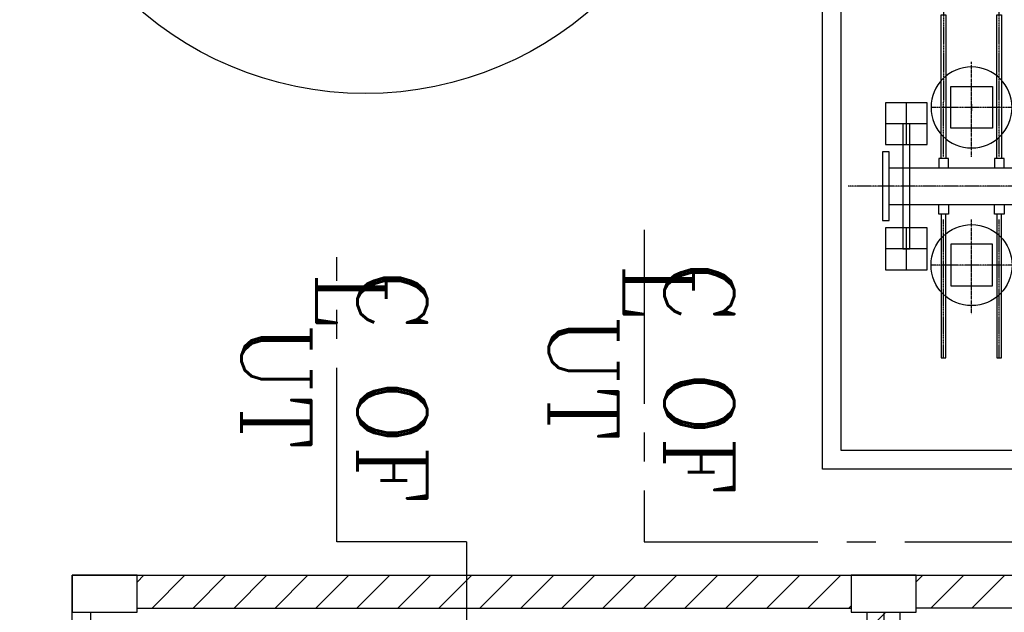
# Model space of a CAD drawing. Header units: inches. Extents: x -4968858 to -265257, y -220693 to 1871410.
# Tile 202 of 225: x -1898531 to -1887915, y 1199537 to 1205929. Entities that reach past the tile are written whole.
import ezdxf
from ezdxf.enums import TextEntityAlignment as Align

# ---------------------------------------------------------------- set-up
doc = ezdxf.new("R2010")
doc.units = ezdxf.units.IN
doc.header["$MEASUREMENT"] = 0
for name, pattern in [('CENTER', [2, 1.25, -0.25, 0.25, -0.25]), ('CENTER2', [1.125, 0.75, -0.125, 0.125, -0.125]), ('CENTRE', [1.5, 0.75, -0.25, 0.25, -0.25]), ('CONTINOUS', [0])]:
    doc.linetypes.add(name, pattern=pattern)
for name, color, linetype in [('FBWALL', 6, 'Continuous'), ('GRID', 8, 'Continuous'), ('GT_1', 7, 'Continuous'), ('IPB', 6, 'Continuous'), ('L9', 7, 'Continuous'), ('RAIL', 4, 'Continuous'), ('SECTION', 7, 'Continuous'), ('SPB', 1, 'Continuous')]:
    doc.layers.add(name, color=color, linetype=linetype)
doc.styles.add('ROMANC', font='romanc')

# ---------------------------------------------------------------- blocks, each defined once
blk = doc.blocks.new('UTCOMBINE')
at = {"layer": 'SPB', "lineweight": 9}
h = blk.add_hatch(dxfattribs=at)
h.set_pattern_fill('ANSI31', color=256, scale=2500, style=0)
h.paths.add_polyline_path([(-713200, 41378), (-721601, 41378), (-721601, 41023), (-713200, 41023)])
h.paths.add_polyline_path([(-721601, 41378), (-726405, 41378), (-726405, 41023), (-721601, 41023)])
h.paths.add_polyline_path([(-704800, 41378), (-712500, 41378), (-712500, 41023), (-704800, 41023)])
h.paths.add_polyline_path([(-712850, 53178), (-713028, 53178), (-713028, 41423), (-712850, 41423)])
h.paths.add_polyline_path([(-712673, 53178), (-712850, 53178), (-712850, 41423), (-712673, 41423)])
at = {"color": 8, "linetype": 'CONTINOUS', "ltscale": 2}
for p, q in [((-704100, 53578, 0), (-704100, 41023, 0)), ((-704300, 53378, 0), (-704300, 41423, 0))]:
    blk.add_line(p, q, dxfattribs=at)
at = {"layer": 'FBWALL', "elevation": 0}
for points in [[(-712500, 41423), (-713200, 41423), (-713200, 41023), (-712500, 41023)], [(-704100, 41423), (-704800, 41423), (-704800, 41023), (-704100, 41023)]]:
    blk.add_lwpolyline(points, close=True, dxfattribs=at)
at = {"layer": 'IPB', "linetype": 'CENTRE'}
blk.add_line((-712850, 41423, 0), (-712850, 53578, 0), dxfattribs=at)
at = {"layer": 'RAIL'}
for p, q in [((-713028, 53178, 0), (-713028, 41423, 0)), ((-712673, 53178, 0), (-712673, 41423, 0)), ((-726405, 41378, 0), (-713200, 41378, 0)), ((-704800, 41378, 0), (-712500, 41378, 0)), ((-704100, 41023, 0), (-727105, 41023, 0))]:
    blk.add_line(p, q, dxfattribs=at)
blk = doc.blocks.new('Block-1')
at = {"color": 5}
for p, q in [((-35, 0), (35, 0)), ((0, 35), (0, -35))]:
    blk.add_line(p, q, dxfattribs=at)
at = {"color": 2}
blk.add_lwpolyline([(-225, -225), (225, -225), (225, 225), (-225, 225)], close=True, dxfattribs=at)
at = {"color": 1}
blk.add_circle((0, 0), 437, dxfattribs=at)
blk = doc.blocks.new('GT-3')
at = {"color": 5, "linetype": 'CENTER'}
for p, q in [((10505, 4150), (10504, 2659)), ((11105, 4150), (11104, 2659)), ((10504, 1981), (10503, -4150)), ((11104, 1981), (11103, -4150))]:
    blk.add_line(p, q, dxfattribs=at)
at = {"color": 5, "linetype": 'CENTER', "ltscale": 0.2}
for p, q in [((10803, 3681), (10803, 2659)), ((10803, 1981), (10803, 959))]:
    blk.add_line(p, q, dxfattribs=at)
at = {"color": 4}
for p, q in [((11506, 3200), (11506, 2750)), ((11281, 2975), (11731, 2975)), ((11506, 1850), (11506, 1400)), ((11281, 1625), (11731, 1625))]:
    blk.add_line(p, q, dxfattribs=at)
at = {"color": 2, "linetype": 'CENTER'}
for p, q in [((6368, 3150), (11240, 3150)), ((6364, 2300), (12133, 2300)), ((6368, 1450), (11240, 1450))]:
    blk.add_line(p, q, dxfattribs=at)
at = {"color": 1}
for points in [[(11281, 2750), (11731, 2750), (11731, 3200), (11281, 3200)], [(11281, 1400), (11731, 1400), (11731, 1850), (11281, 1850)]]:
    blk.add_lwpolyline(points, close=True, dxfattribs=at)
at = {"color": 1, "flags": 128}
blk.add_lwpolyline([(11543, 2975), (11468, 2975), (11468, 1625), (11543, 1625), (11543, 2975)], dxfattribs=at)
at = {"layer": 'L9', "linetype": 'Continuous'}
for p, q in [((10480, 4150), (10480, 2600)), ((10530, 2600), (10530, 4150)), ((11690, 2500), (11690, 2100)), ((10530, 2000), (10530, 450))]:
    blk.add_line(p, q, dxfattribs=at)
at = {"layer": 'L9', "color": 1, "linetype": 'Continuous'}
for p, q in [((6316, 2500), (11690, 2500)), ((11690, 2100), (6316, 2100))]:
    blk.add_line(p, q, dxfattribs=at)
at = {"layer": 'L9', "linetype": 'Continuous', "flags": 128}
for points in [[(10530, 2600), (10530, 4150), (10480, 4150), (10480, 2600)], [(11130, 2600), (11130, 4150), (11080, 4150), (11080, 2600)], [(10530, 2000), (10530, 450), (10480, 450), (10480, 2000)], [(11130, 2000), (11130, 450), (11080, 450), (11080, 2000)]]:
    blk.add_lwpolyline(points, dxfattribs=at)
at = {"layer": 'L9', "color": 3, "linetype": 'Continuous', "flags": 128}
blk.add_lwpolyline([(11765, 1929), (11765, 2671), (11690, 2671), (11690, 1929)], close=True, dxfattribs=at)
at = {"layer": 'L9', "color": 2, "linetype": 'Continuous', "flags": 128}
for points in [[(10451, 2500), (10451, 2600), (10555, 2600), (10555, 2500)], [(11051, 2500), (11051, 2600), (11155, 2600), (11155, 2500)], [(10451, 2100), (10451, 2000), (10555, 2000), (10555, 2100)], [(11051, 2100), (11051, 2000), (11155, 2000), (11155, 2100)]]:
    blk.add_lwpolyline(points, dxfattribs=at)
at = {"color": 1}
blk.add_blockref('Block-1', (10803, 3150), dxfattribs=at)
at = {"color": 1, "xscale": -1, "rotation": 180}
blk.add_blockref('Block-1', (10803, 1450), dxfattribs=at)
blk = doc.blocks.new('GT')
at = {"layer": 'GT_1'}
blk.add_line((236751, 9212), (236751, -1838), dxfattribs=at)
blk.add_lwpolyline([(219266, -1638), (219266, 9012), (236551, 9012), (236551, -1638)], dxfattribs=at)
at = {"layer": 'SECTION'}
blk.add_line((219066, 9212), (236751, 9212), dxfattribs=at)
blk.add_blockref('GT-3', (224341, 3862))
blk = doc.blocks.new('TFMR YARD')
at = {"color": 2, "linetype": 'CENTER2', "ltscale": 2500}
for p, q in [((-85357, 258818), (-85357, 255454)), ((-88669, 255454, 0), (-88669, 258525, 0)), ((-87273, 255454, 0), (-88669, 255454, 0)), ((-87273, 255454, 0), (-87273, 254419, 0)), ((-85357, 255454), (-78273, 255454, 0))]:
    blk.add_line(p, q, dxfattribs=at)
at = {"color": 8, "linetype": 'CENTER2', "ltscale": 2, "rotation": 180}
blk.add_blockref('GT', (153318, 265450), dxfattribs=at)
at = {"layer": 'GRID', "color": 1, "rotation": 180}
blk.add_blockref('UTCOMBINE', (-795623, 296116, 0), dxfattribs=at)
at = {"color": 6, "linetype": 'Continuous', "style": 'ROMANC'}
for p in [(-85200, 258165), (-88512, 258073, 0)]:
    blk.add_text('L', height=750, rotation=270, dxfattribs=at).set_placement(p, align=Align.MIDDLE)
at = {"color": 6, "linetype": 'CONTINOUS', "lineweight": 15, "char_height": 750, "width": 3908.6, "attachment_point": 2, "rotation": 270, "style": 'ROMANC'}
for insert in [(-84385, 257218), (-87697, 257126, 0)]:
    blk.add_mtext('C OF UT', dxfattribs=dict(at, insert=insert))

msp = doc.modelspace()

# ---------------------------------------------------------------- linework, layer by layer
at = {"lineweight": 25, "ltscale": 0.03}
msp.add_circle((-1894804.1, 1208859.5), 3726.5, dxfattribs=at)

# ---------------------------------------------------------------- block references
at = {"color": 1, "linetype": 'CONTINOUS', "lineweight": 15}
msp.add_blockref('TFMR YARD', (-1806442, 944844), dxfattribs=at)

doc.saveas('drawing.dxf')
